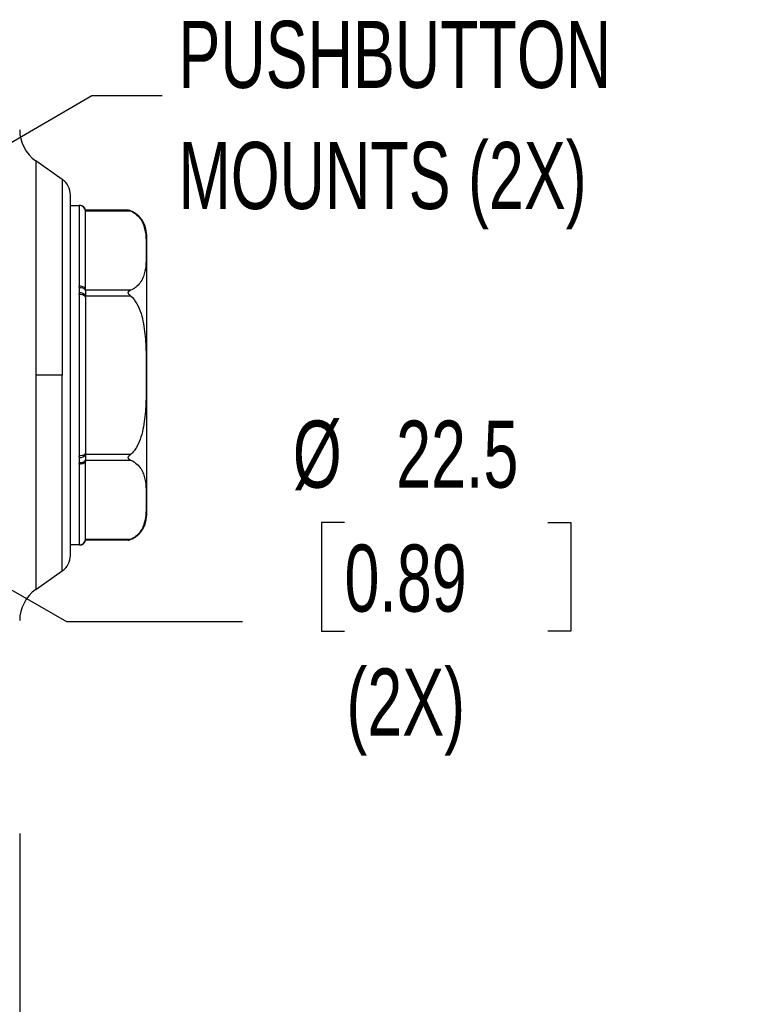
# Model space of a CAD drawing. Header units: millimetres. Extents: x 19 to 819, y 19 to 629.
# Tile 7 of 43: x 233 to 302, y 101 to 195. Entities that reach past the tile are written whole.
import ezdxf

# ---------------------------------------------------------------- set-up
doc = ezdxf.new("R2010")
doc.units = ezdxf.units.MM
doc.header["$LTSCALE"] = 3
doc.layers.add('DIMENSIONS', color=140, linetype='Continuous', lineweight=25)
doc.styles.add('SLDTEXTSTYLE0', font='TXT', dxfattribs={"width": 0.7})
doc.dimstyles.new('SLDDIMSTYLE0', dxfattribs={"dimtxt": 6.474023, "dimasz": 9.906, "dimexe": 0, "dimexo": 0.0625, "dimgap": 1.618506, "dimtad": 0, "dimtih": 1, "dimtoh": 1, "dimlfac": 0.833333, "dimrnd": 1e-09, "dimzin": 4, "dimdsep": 46, "dimtxsty": 'SLDTEXTSTYLE0', "dimsah": 1, "dimcen": 0.09, "dimadec": 0, "dimazin": 1, "dimtfac": 1, "dimtofl": 0, "dimtmove": 0, "dimatfit": 3, "dimfxl": 0, "dimfrac": 2, "dimtolj": 1, "dimtzin": 12, "dimarcsym": 0})
doc.dimstyles.new('SLDDIMSTYLE5', dxfattribs={"dimtxt": 6.474023, "dimasz": 9.906, "dimexe": 0, "dimexo": 0.0625, "dimgap": 1.618506, "dimtad": 0, "dimtih": 1, "dimtoh": 1, "dimlfac": 0.833333, "dimrnd": 1e-09, "dimzin": 12, "dimdsep": 46, "dimtxsty": 'SLDTEXTSTYLE0', "dimsah": 1, "dimcen": 0, "dimadec": 0, "dimazin": 3, "dimtfac": 1, "dimtofl": 0, "dimtmove": 0, "dimatfit": 3, "dimfxl": 0, "dimfrac": 2, "dimtolj": 1, "dimtzin": 12, "dimarcsym": 0})
doc.dimstyles.new('SLDDIMSTYLE6', dxfattribs={"dimtxt": 0.18, "dimasz": 3.048, "dimexe": 0, "dimexo": 0.0625, "dimgap": 0, "dimtad": 0, "dimtih": 1, "dimtoh": 1, "dimdec": 0, "dimrnd": 1e-09, "dimzin": 0, "dimdsep": 46, "dimtxsty": 'Standard', "dimblk1": 'DOT', "dimblk2": 'DOT', "dimsah": 1, "dimcen": 0.09, "dimadec": 0, "dimazin": 0, "dimtfac": 3.048, "dimtdec": 0, "dimtofl": 0, "dimtmove": 0, "dimatfit": 3, "dimldrblk": 'DOT', "dimfxl": 0, "dimfrac": 2, "dimtolj": 1, "dimtzin": 0, "dimarcsym": 0})

# ---------------------------------------------------------------- blocks, each defined once
blk = doc.blocks.new('_D_2')
at = {"layer": 'DIMENSIONS'}
for p, q in [((196.501, 140.51), (196.501, 78.329)), ((232.501, 117.458), (232.501, 78.329)), ((196.501, 87.854), (232.501, 87.854)), ((232.501, 87.854), (243.282, 87.854)), ((252.054, 87.854), (249.88, 87.854)), ((249.88, 87.854), (249.88, 77.565)), ((271.292, 87.854), (273.466, 87.854)), ((273.466, 87.854), (273.466, 77.565)), ((249.88, 77.565), (252.054, 77.565)), ((273.466, 77.565), (271.292, 77.565))]:
    blk.add_line(p, q, dxfattribs=at)
for points in [[(196.501, 87.854), (206.407, 86.33), (206.407, 89.378)], [(232.501, 87.854), (222.595, 89.378), (222.595, 86.33)]]:
    blk.add_solid(points, dxfattribs=at)
at = {"layer": 'DIMENSIONS', "char_height": 6.35, "attachment_point": 1, "style": 'SLDTEXTSTYLE0'}
for s, insert in [('30.0', (252.054, 97.489)), ('1.18', (252.054, 85.751))]:
    blk.add_mtext(s, dxfattribs=dict(at, insert=insert))
blk = doc.blocks.new('_D_7')
at = {"layer": 'DIMENSIONS'}
for p, q in [((208.193, 154.118), (236.924, 137.53)), ((263.242, 146.931), (261.068, 146.931)), ((261.068, 146.931), (261.068, 136.642)), ((282.481, 146.931), (284.655, 146.931)), ((284.655, 146.931), (284.655, 136.642)), ((236.924, 137.53), (253.593, 137.53)), ((261.068, 136.642), (263.242, 136.642)), ((284.655, 136.642), (282.481, 136.642))]:
    blk.add_line(p, q, dxfattribs=at)
blk.add_solid([(208.193, 154.118), (216.009, 147.845), (217.533, 150.485)], dxfattribs=at)
at = {"layer": 'DIMENSIONS', "char_height": 6.35, "attachment_point": 1, "style": 'SLDTEXTSTYLE0'}
for s, insert in [('%%c', (258.355, 156.566)), ('22.5', (268.13, 156.566)), ('0.89', (263.242, 144.828)), ('(2X)', (263.425, 133.089))]:
    blk.add_mtext(s, dxfattribs=dict(at, insert=insert))
blk = doc.blocks.new('_Dot')
at = {"color": 0, "linetype": 'ByBlock', "lineweight": -2}
blk.add_line((-0.5, 0), (-1, 0), dxfattribs=at)
at = {"color": 0, "linetype": 'ByBlock', "const_width": 0.5}
blk.add_lwpolyline([(-0.25, 0, 1), (0.25, 0, 1)], format="xyb", close=True, dxfattribs=at)
blk = doc.blocks.new('_D_14')
at = {"layer": 'DIMENSIONS'}
for p, q in [((360.197, 140.683), (360.197, 78.386)), ((315.797, 124.058), (315.797, 78.386)), ((281.296, 87.911), (279.122, 87.911)), ((279.122, 87.911), (279.122, 77.622)), ((300.534, 87.911), (302.708, 87.911)), ((302.708, 87.911), (302.708, 77.622)), ((315.797, 87.911), (309.307, 87.911)), ((360.197, 87.911), (315.797, 87.911)), ((279.122, 77.622), (281.296, 77.622)), ((302.708, 77.622), (300.534, 77.622))]:
    blk.add_line(p, q, dxfattribs=at)
for points in [[(315.797, 87.911), (325.703, 86.387), (325.703, 89.435)], [(360.197, 87.911), (350.291, 89.435), (350.291, 86.387)]]:
    blk.add_solid(points, dxfattribs=at)
at = {"layer": 'DIMENSIONS', "char_height": 6.35, "attachment_point": 1, "style": 'SLDTEXTSTYLE0'}
for s, insert in [('37.0', (281.296, 97.546)), ('1.46', (281.296, 85.807))]:
    blk.add_mtext(s, dxfattribs=dict(at, insert=insert))

msp = doc.modelspace()

# ---------------------------------------------------------------- linework, layer by layer
for p, q in [((234.036384, 181.153896), (234.036384, 160.867806)), ((236.533697, 179.405259), (234.036384, 181.153896)), ((236.533697, 179.405259), (236.533697, 160.867806)), ((237.301259, 176.947806), (238.161413, 176.947806)), ((238.141259, 176.94135), (238.141259, 169.299156)), ((242.76226, 176.502007), (238.741189, 176.502007)), ((238.741259, 176.421622), (242.98923, 176.421622)), ((238.741259, 168.904522), (238.741259, 168.984553)), ((242.98923, 168.904522), (238.741259, 168.904522)), ((238.141259, 168.51), (238.141259, 153.225612)), ((238.741259, 168.224843), (238.741259, 168.384907)), ((238.741259, 168.384907), (242.98923, 168.384907)), ((234.036384, 160.867806), (234.036384, 140.581716)), ((236.533697, 160.867806), (234.036384, 160.867806)), ((236.533697, 142.330353), (236.533697, 160.867806)), ((238.741259, 153.350706), (238.741259, 153.510769)), ((242.98923, 153.350706), (238.741259, 153.350706)), ((238.141259, 152.436456), (238.141259, 144.794262)), ((238.741259, 152.751059), (238.741259, 152.83109)), ((238.741259, 152.83109), (242.98923, 152.83109)), ((238.161413, 144.787806), (237.301259, 144.787806)), ((242.98923, 145.31399), (238.741259, 145.31399)), ((242.76226, 145.233605), (238.741259, 145.233605)), ((234.036384, 140.581716), (236.533697, 142.330353))]:
    msp.add_line(p, q)
at = {"flags": 128}
for points in [[(238.741259, 168.984553), (238.729731, 169.045929), (238.695587, 169.104946), (238.640141, 169.159337), (238.565524, 169.207011), (238.474602, 169.246136), (238.37087, 169.275208), (238.258314, 169.293111), (238.141259, 169.299156)], [(238.741259, 168.224843), (238.729731, 168.280475), (238.695587, 168.333968), (238.640141, 168.383268), (238.565524, 168.42648), (238.474602, 168.461942), (238.37087, 168.488294), (238.258314, 168.504521), (238.141259, 168.51)], [(238.741259, 153.510769), (238.729731, 153.455137), (238.695587, 153.401644), (238.640141, 153.352344), (238.565524, 153.309132), (238.474602, 153.27367), (238.37087, 153.247318), (238.258314, 153.231091), (238.141259, 153.225612)], [(238.741259, 152.751059), (238.729731, 152.689683), (238.695587, 152.630666), (238.640141, 152.576275), (238.565524, 152.528601), (238.474602, 152.489476), (238.37087, 152.460404), (238.258314, 152.442501), (238.141259, 152.436456)]]:
    msp.add_lwpolyline(points, dxfattribs=at)
for centre, radius, start, end in [((236.101259, 184.102844), 3.6, 180, 235), ((235.501259, 177.930785), 1.8, 0, 55), ((238.14138, 176.34147), 0.59988, 0.01150685, 90.01150223), ((238.146248, 176.345781), 0.599825, 7.26387742, 89.86123002), ((242.101259, 174.194827), 2.4, 0, 74.01313607), ((238.276519, 168.592263), 0.559901, 33.89717916, 103.30139447), ((238.198989, 168.030474), 0.647827, 33.1690001, 94.54085965), ((238.198989, 153.705138), 0.647827, 265.45914035, 326.8309999), ((238.276519, 153.143349), 0.559901, 256.69860553, 326.10282084), ((242.101259, 147.540785), 2.4, 285.98686393, 0), ((238.14138, 145.394142), 0.59988, 269.98849777, 359.98849315), ((238.146248, 145.389831), 0.599825, 270.13876998, 352.73612258), ((235.501259, 143.804827), 1.8, 305, 0), ((236.101259, 137.632768), 3.6, 125, 180)]:
    msp.add_arc(centre, radius, start, end)
for points, knots in [([(237.301259, 143.804827), (237.301259, 143.804827), (237.301259, 145.602619), (237.301259, 152.002296), (237.301259, 156.342551), (237.301259, 165.393061), (237.301259, 169.733316), (237.301259, 176.132993), (237.301259, 177.930785), (237.301259, 177.930785)], [0, 0, 0, 0, 0.25, 0.25, 0.5, 0.5, 0.75, 0.75, 1, 1, 1, 1]), ([(238.141259, 176.94135), (238.14152, 176.942205), (238.142037, 176.943903), (238.145822, 176.94504), (238.147701, 176.945604)], [0, 0, 0, 0, 0.503699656, 1, 1, 1, 1]), ([(238.147701, 176.945604), (238.151608, 176.946376), (238.157875, 176.947615), (238.160445, 176.947754), (238.161413, 176.947806)], [0, 0, 0, 0, 0.6233978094, 1, 1, 1, 1]), ([(238.74252, 176.497268), (238.720761, 176.557849), (238.67599, 176.682501), (238.535581, 176.829999), (238.357709, 176.92947), (238.225641, 176.941806), (238.161413, 176.947806)], [0, 0, 0, 0, 0.242826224, 0.499647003, 0.756662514, 1, 1, 1, 1]), ([(238.741191, 176.496843), (238.741203, 176.498423), (238.741281, 176.508461), (238.741059, 176.474393), (238.741218, 176.432609), (238.741259, 176.421622)], [0, 0, 0, 0, 0.121017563, 0.768870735, 1, 1, 1, 1]), ([(238.741259, 169.10116), (238.741259, 169.585249), (238.741259, 170.593097), (238.741259, 171.966127), (238.741259, 173.230807), (238.741259, 174.309648), (238.741259, 175.173363), (238.741259, 176.036829), (238.741259, 176.220502), (238.741259, 176.341591)], [0, 0, 0, 0, 0.114866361, 0.239145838, 0.367320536, 0.495535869, 0.623710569, 0.751925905, 1, 1, 1, 1]), ([(242.98923, 176.421622), (242.93785, 176.442796), (242.888074, 176.461126), (242.800766, 176.490646), (242.76226, 176.502007), (242.76226, 176.502007)], [0, 0, 0, 0, 0.5, 0.5, 1, 1, 1, 1]), ([(242.98923, 176.421622), (243.247673, 176.315121), (243.441405, 176.181973), (243.763079, 175.891578), (243.883479, 175.739001), (244.079371, 175.425653), (244.154172, 175.263972), (244.27183, 174.940936), (244.315039, 174.778956), (244.415668, 174.292157), (244.444985, 173.966506), (244.478932, 173.314475), (244.483327, 172.988088), (244.483292, 172.335051), (244.478857, 172.008291), (244.444693, 171.35597), (244.415183, 171.030269), (244.314198, 170.543818), (244.27086, 170.382026), (244.15304, 170.059594), (244.078424, 169.898708), (243.882552, 169.585931), (243.760172, 169.431732), (243.521595, 169.216669), (243.433097, 169.147869), (243.231227, 169.018276), (243.11728, 168.95729), (242.98923, 168.904522)], [0, 0, 0, 0, 0.0625, 0.0625, 0.125, 0.125, 0.1875, 0.1875, 0.25, 0.25, 0.375, 0.375, 0.5, 0.5, 0.625, 0.625, 0.75, 0.75, 0.8125, 0.8125, 0.875, 0.875, 0.9375, 0.9375, 0.96875, 0.96875, 1, 1, 1, 1]), ([(244.501259, 174.194827), (244.501259, 174.194827), (244.501259, 172.790664), (244.501259, 167.792203), (244.501259, 164.402252), (244.501259, 157.33336), (244.501259, 153.943409), (244.501259, 148.944948), (244.501259, 147.540785), (244.501259, 147.540785)], [0, 0, 0, 0, 0.25, 0.25, 0.5, 0.5, 0.75, 0.75, 1, 1, 1, 1]), ([(238.147701, 169.137143), (238.145822, 169.163994), (238.142037, 169.218096), (238.14152, 169.272003), (238.141259, 169.299156)], [0, 0, 0, 0, 0.496300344, 1, 1, 1, 1]), ([(238.147701, 168.676267), (238.153831, 168.753861), (238.161416, 168.831046), (238.16141, 168.984671), (238.153827, 169.06107), (238.147701, 169.137143)], [0, 0, 0, 0, 0.5, 0.5, 1, 1, 1, 1]), ([(238.741259, 168.904522), (238.741259, 168.851763), (238.741259, 168.775589), (238.74126, 168.594511), (238.741259, 168.490424), (238.741259, 168.384907)], [0, 0, 0, 0, 0.5, 0.5, 1, 1, 1, 1]), ([(242.98923, 168.384907), (242.937755, 168.427331), (242.887882, 168.471092), (242.800477, 168.56985), (242.762086, 168.627697), (242.762348, 168.714122), (242.772463, 168.741338), (242.802992, 168.787163), (242.823037, 168.806632), (242.888295, 168.858092), (242.937912, 168.883374), (242.98923, 168.904522)], [0, 0, 0, 0, 0.25, 0.25, 0.5, 0.5, 0.625, 0.625, 0.75, 0.75, 1, 1, 1, 1]), ([(238.141259, 168.51), (238.14152, 168.538008), (238.142037, 168.593613), (238.145822, 168.648852), (238.147701, 168.676267)], [0, 0, 0, 0, 0.503699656, 1, 1, 1, 1]), ([(242.98923, 168.384907), (243.247673, 168.171903), (243.441405, 167.905608), (243.763079, 167.324818), (243.883479, 167.019665), (244.079371, 166.392969), (244.154172, 166.069607), (244.27183, 165.423534), (244.315039, 165.099573), (244.415668, 164.125975), (244.444985, 163.474675), (244.478932, 162.170613), (244.483327, 161.517837), (244.483292, 160.211764), (244.478857, 159.558243), (244.444693, 158.253601), (244.415183, 157.6022), (244.314198, 156.629298), (244.27086, 156.305714), (244.15304, 155.660851), (244.078424, 155.339078), (243.882552, 154.713525), (243.760172, 154.405125), (243.521595, 153.975), (243.433097, 153.837401), (243.231227, 153.578214), (243.11728, 153.456241), (242.98923, 153.350706)], [0, 0, 0, 0, 0.0625, 0.0625, 0.125, 0.125, 0.1875, 0.1875, 0.25, 0.25, 0.375, 0.375, 0.5, 0.5, 0.625, 0.625, 0.75, 0.75, 0.8125, 0.8125, 0.875, 0.875, 0.9375, 0.9375, 0.96875, 0.96875, 1, 1, 1, 1]), ([(238.147701, 153.059345), (238.145822, 153.08676), (238.142037, 153.141999), (238.14152, 153.197604), (238.141259, 153.225612)], [0, 0, 0, 0, 0.496300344, 1, 1, 1, 1]), ([(238.147701, 152.598469), (238.151332, 152.645927), (238.157157, 152.722058), (238.163016, 152.827758), (238.157158, 152.933779), (238.151333, 153.011125), (238.147701, 153.059345)], [0, 0, 0, 0, 0.311683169, 0.499999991, 0.688285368, 1, 1, 1, 1]), ([(238.741259, 153.350706), (238.741259, 153.245189), (238.741259, 153.141417), (238.74126, 152.960281), (238.741259, 152.883849), (238.741259, 152.83109)], [0, 0, 0, 0, 0.5, 0.5, 1, 1, 1, 1]), ([(242.98923, 152.83109), (242.937755, 152.852303), (242.887882, 152.877701), (242.800477, 152.946917), (242.762086, 152.993444), (242.762348, 153.079948), (242.772463, 153.110145), (242.802992, 153.165442), (242.823037, 153.191318), (242.888295, 153.264854), (242.937912, 153.30841), (242.98923, 153.350706)], [0, 0, 0, 0, 0.25, 0.25, 0.5, 0.5, 0.625, 0.625, 0.75, 0.75, 1, 1, 1, 1]), ([(238.141259, 152.436456), (238.14152, 152.463609), (238.142037, 152.517516), (238.145822, 152.571618), (238.147701, 152.598469)], [0, 0, 0, 0, 0.503699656, 1, 1, 1, 1]), ([(238.741259, 145.394021), (238.741259, 145.433759), (238.741259, 145.51324), (238.741259, 145.927748), (238.741259, 146.557724), (238.741259, 147.426206), (238.741259, 148.507335), (238.741259, 150.132927), (238.741259, 151.648892), (238.741259, 152.634452)], [0, 0, 0, 0, 0.124314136, 0.248648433, 0.37687967, 0.505151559, 0.633382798, 0.76165469, 1, 1, 1, 1]), ([(242.98923, 152.83109), (243.247673, 152.724589), (243.441405, 152.591441), (243.763079, 152.301046), (243.883479, 152.148469), (244.079371, 151.835121), (244.154172, 151.67344), (244.27183, 151.350404), (244.315039, 151.188424), (244.415668, 150.701625), (244.444985, 150.375974), (244.478932, 149.723943), (244.483327, 149.397556), (244.483292, 148.744519), (244.478857, 148.417759), (244.444693, 147.765438), (244.415183, 147.439737), (244.314198, 146.953286), (244.27086, 146.791494), (244.15304, 146.469062), (244.078424, 146.308176), (243.882552, 145.995399), (243.760172, 145.8412), (243.521595, 145.626137), (243.433097, 145.557337), (243.231227, 145.427744), (243.11728, 145.366758), (242.98923, 145.31399)], [0, 0, 0, 0, 0.0625, 0.0625, 0.125, 0.125, 0.1875, 0.1875, 0.25, 0.25, 0.375, 0.375, 0.5, 0.5, 0.625, 0.625, 0.75, 0.75, 0.8125, 0.8125, 0.875, 0.875, 0.9375, 0.9375, 0.96875, 0.96875, 1, 1, 1, 1]), ([(238.147701, 144.790008), (238.145822, 144.790572), (238.142037, 144.791709), (238.14152, 144.793407), (238.141259, 144.794262)], [0, 0, 0, 0, 0.496300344, 1, 1, 1, 1]), ([(238.161413, 144.787806), (238.160445, 144.787858), (238.157875, 144.787997), (238.151608, 144.789236), (238.147701, 144.790008)], [0, 0, 0, 0, 0.376602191, 1, 1, 1, 1]), ([(238.161413, 144.787806), (238.225595, 144.793797), (238.357566, 144.806115), (238.535345, 144.905449), (238.675749, 145.052768), (238.720592, 145.177314), (238.742387, 145.237846)], [0, 0, 0, 0, 0.243319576, 0.500316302, 0.757138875, 1, 1, 1, 1]), ([(242.76226, 145.233605), (242.76226, 145.233605), (242.801136, 145.245086), (242.888137, 145.274511), (242.937817, 145.292803), (242.98923, 145.31399)], [0, 0, 0, 0, 0.5, 0.5, 1, 1, 1, 1])]:
    msp.add_open_spline(points, degree=3, knots=knots)
for points in [[(238.741259, 168.224843), (238.741259, 163.634132), (238.741259, 158.10148), (238.741259, 153.510769)], [(238.741259, 145.31399), (238.741259, 145.261328), (238.74126, 145.233605), (238.741259, 145.233605)]]:
    msp.add_open_spline(points, degree=3)

# ---------------------------------------------------------------- texts
at = {"layer": 'DIMENSIONS', "char_height": 6.35, "attachment_point": 1, "style": 'SLDTEXTSTYLE0'}
for s, insert in [('PUSHBUTTON', (247.52762, 194.419455)), ('MOUNTS (2X)', (247.52762, 182.952788))]:
    msp.add_mtext(s, dxfattribs=dict(at, insert=insert))

# ---------------------------------------------------------------- dimensions: what is measured, and where the dimension line sits
at = {"layer": 'DIMENSIONS'}
dim = msp.add_diameter_dim_2p(p1=(184.809917, 167.617806), p2=(208.192602, 154.117806), text='<>\\P(2X)', dimstyle='SLDDIMSTYLE5', dxfattribs=at)
dim.commit()
dim.dimension.update_dxf_attribs({"geometry": '_D_7', "text_midpoint": (272.861521, 140.875377), "dimtype": 163})
for base, p1, p2, picture, middle in [((232.501259, 87.854492), (196.501259, 144.319806), (232.501259, 121.267806), '_D_2', (261.67327, 87.854492)), ((360.196833, 87.911257), (315.796833, 127.867806), (360.196833, 144.492785), '_D_14', (290.915347, 87.911257))]:
    dim = msp.add_linear_dim(base=base, p1=p1, p2=p2, angle=0, dimstyle='SLDDIMSTYLE0', dxfattribs=at)
    dim.commit()
    dim.dimension.update_dxf_attribs({"geometry": picture, "text_midpoint": middle, "dimtype": 160})

# ---------------------------------------------------------------- leaders
msp.add_leader([(201.943126, 165.568837), (239.313853, 187.366925), (245.993837, 187.366925)], dimstyle='SLDDIMSTYLE6', dxfattribs=at)

doc.saveas('drawing.dxf')
